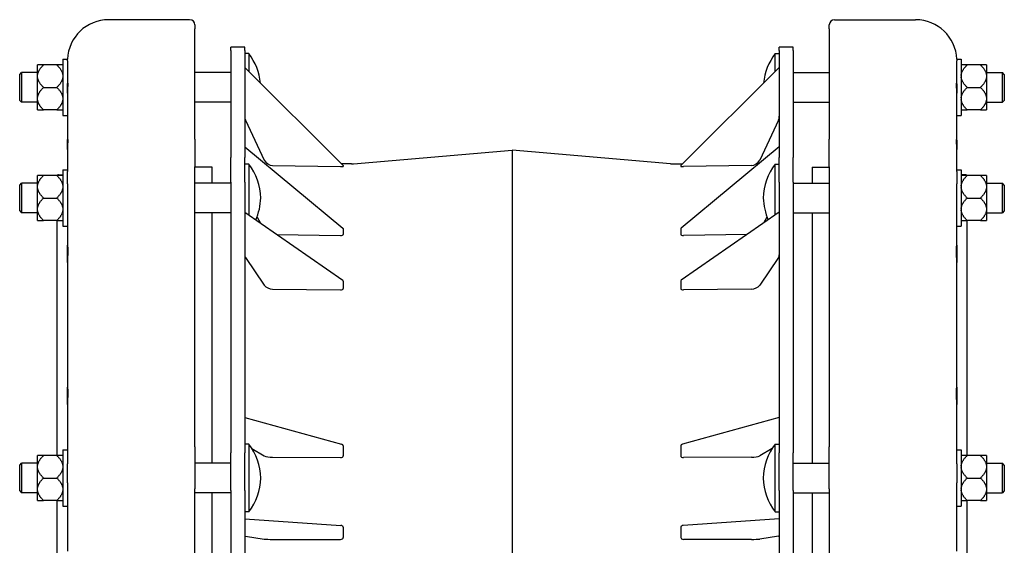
# Model space of a CAD drawing. Header units: millimetres. Extents: x 574 to 5002, y 343 to 1887.
# Tile 9 of 9: x 574 to 1099, y 1606 to 1887. Entities that reach past the tile are written whole.
import ezdxf

# ---------------------------------------------------------------- set-up
doc = ezdxf.new("R2010")
doc.units = ezdxf.units.MM
doc.layers.add('DETAIL', color=2, linetype='Continuous')

msp = doc.modelspace()

# ---------------------------------------------------------------- linework, layer by layer
at = {"layer": 'DETAIL'}
for p, q in [((664.56, 1886.52), (621.38, 1886.52)), ((1008.45, 1886.52), (1051.64, 1886.52)), ((667.36, 1883.72), (667.36, 1881.72)), ((667.36, 1822.76), (667.36, 1881.72)), ((1005.65, 1881.72), (1005.65, 1883.72)), ((1005.65, 1881.72), (1005.65, 1822.76)), ((686.45, 1870.12), (686.45, 1871.93)), ((693.95, 1871.93), (686.45, 1871.93)), ((686.45, 1870.12), (686.45, 1813.15)), ((693.95, 1870.12), (693.95, 1871.93)), ((693.95, 1870.12), (693.95, 1813.15)), ((978.95, 1870.12), (978.95, 1871.93)), ((986.45, 1871.93), (978.95, 1871.93)), ((978.95, 1870.12), (978.95, 1813.15)), ((986.45, 1870.12), (986.45, 1871.93)), ((986.45, 1870.12), (986.45, 1813.15)), ((596.95, 1865.43), (596.95, 1835.43)), ((596.95, 1865.43), (599.39, 1865.43)), ((599.39, 1864.53), (599.39, 1865.43)), ((696.15, 1868.43), (693.95, 1868.43)), ((696.15, 1868.43), (696.15, 1858.83)), ((976.75, 1858.83), (976.75, 1868.43)), ((976.75, 1868.43), (978.95, 1868.43)), ((1073.62, 1865.43), (1073.62, 1864.53)), ((1073.62, 1865.43), (1075.95, 1865.43)), ((1075.95, 1865.43), (1075.95, 1835.43)), ((583.45, 1856.81), (583.45, 1862.43)), ((586.65, 1862.43), (583.45, 1862.43)), ((593.75, 1862.43), (586.65, 1862.43)), ((596.95, 1862.43), (593.75, 1862.43)), ((599.38, 1861.92), (599.38, 1850.99)), ((746.44, 1808.85), (693.95, 1861.02)), ((978.95, 1861.02), (926.45, 1808.85)), ((1073.64, 1850.99), (1073.64, 1861.92)), ((1079.15, 1862.43), (1075.95, 1862.43)), ((1086.25, 1862.43), (1079.15, 1862.43)), ((1089.45, 1862.43), (1086.25, 1862.43)), ((1089.45, 1862.43), (1089.45, 1856.81)), ((573.95, 1857.33), (574.95, 1858.33)), ((573.95, 1843.53), (573.95, 1857.33)), ((574.95, 1858.33), (574.95, 1842.53)), ((583.45, 1858.33), (574.95, 1858.33)), ((583.45, 1856.05), (583.45, 1856.81)), ((583.45, 1844.81), (583.45, 1856.05)), ((686.45, 1858.33), (667.36, 1858.33)), ((986.45, 1858.33), (1005.65, 1858.33)), ((1089.45, 1858.33), (1097.95, 1858.33)), ((1089.45, 1856.81), (1089.45, 1856.05)), ((1089.45, 1856.05), (1089.45, 1844.81)), ((1097.95, 1842.53), (1097.95, 1858.33)), ((1098.95, 1857.33), (1097.95, 1858.33)), ((1098.95, 1857.33), (1098.95, 1843.53)), ((586.65, 1850.43), (593.75, 1850.43)), ((599.38, 1847.33), (599.38, 1850.99)), ((1073.64, 1850.99), (1073.64, 1847.33)), ((1079.15, 1850.43), (1086.25, 1850.43)), ((573.95, 1843.53), (574.95, 1842.53)), ((583.45, 1844.05), (583.45, 1844.81)), ((583.45, 1838.44), (583.45, 1844.05)), ((599.38, 1847.33), (599.38, 1821.06)), ((1073.64, 1821.06), (1073.64, 1847.33)), ((1089.45, 1844.81), (1089.45, 1844.05)), ((1089.45, 1844.05), (1089.45, 1838.44)), ((1098.95, 1843.53), (1097.95, 1842.53)), ((583.45, 1842.53), (574.95, 1842.53)), ((583.45, 1838.44), (586.65, 1838.44)), ((593.75, 1838.44), (586.65, 1838.44)), ((593.75, 1838.44), (596.95, 1838.44)), ((686.45, 1842.53), (667.36, 1842.53)), ((986.45, 1842.53), (1005.65, 1842.53)), ((1075.95, 1838.44), (1079.15, 1838.44)), ((1086.25, 1838.44), (1079.15, 1838.44)), ((1086.25, 1838.44), (1089.45, 1838.44)), ((1089.45, 1842.53), (1097.95, 1842.53)), ((596.95, 1835.43), (599.38, 1835.43)), ((694.42, 1832.9), (704.37, 1811.68)), ((978.48, 1832.9), (968.53, 1811.68)), ((1073.64, 1835.43), (1075.95, 1835.43)), ((667.36, 1822.76), (667.36, 1808.12)), ((1005.65, 1808.12), (1005.65, 1822.76)), ((599.38, 1817.4), (599.38, 1821.06)), ((599.38, 1817.4), (599.38, 1806.47)), ((693.95, 1818.74), (746.31, 1775.37)), ((751.97, 1809.67), (836.45, 1816.96)), ((836.45, 1816.96), (836.45, 1379.9)), ((920.93, 1809.67), (836.45, 1816.96)), ((978.95, 1818.74), (926.59, 1775.37)), ((1073.64, 1821.06), (1073.64, 1817.4)), ((1073.64, 1806.47), (1073.64, 1817.4)), ((686.45, 1799.96), (686.45, 1813.15)), ((693.95, 1799.96), (693.95, 1813.15)), ((978.95, 1799.96), (978.95, 1813.15)), ((986.45, 1799.96), (986.45, 1813.15)), ((596.95, 1806.47), (596.95, 1776.47)), ((596.95, 1806.47), (599.38, 1806.47)), ((667.36, 1658.84), (667.36, 1808.12)), ((676.49, 1807.93), (667.36, 1807.93)), ((676.49, 1799.37), (676.49, 1807.93)), ((696.15, 1809.47), (693.95, 1809.47)), ((696.15, 1809.47), (696.15, 1782.33)), ((708.81, 1808.81), (745.01, 1808.18)), ((750.93, 1809.63), (745.56, 1809.72)), ((746.45, 1808.84), (746.45, 1808.55)), ((746.45, 1808.55), (746.45, 1808.26)), ((921.97, 1809.63), (927.34, 1809.72)), ((926.45, 1808.84), (926.45, 1808.55)), ((926.45, 1808.55), (926.45, 1808.26)), ((964.09, 1808.81), (927.89, 1808.18)), ((976.75, 1782.33), (976.75, 1809.47)), ((976.75, 1809.47), (978.95, 1809.47)), ((996.52, 1807.93), (996.52, 1799.37)), ((996.52, 1807.93), (1005.65, 1807.93)), ((1005.65, 1808.12), (1005.65, 1658.84)), ((1073.64, 1806.47), (1075.95, 1806.47)), ((1075.95, 1806.47), (1075.95, 1776.47)), ((583.45, 1797.85), (583.45, 1803.47)), ((586.65, 1803.47), (583.45, 1803.47)), ((593.75, 1803.47), (586.65, 1803.47)), ((596.95, 1803.47), (593.75, 1803.47)), ((594.73, 1803.87), (596.95, 1804.01)), ((599.39, 1798.97), (599.39, 1805.57)), ((1073.62, 1805.57), (1073.62, 1798.97)), ((1078.29, 1803.87), (1075.95, 1804.01)), ((1079.15, 1803.47), (1075.95, 1803.47)), ((1086.25, 1803.47), (1079.15, 1803.47)), ((1089.45, 1803.47), (1086.25, 1803.47)), ((1089.45, 1803.47), (1089.45, 1797.85)), ((573.95, 1798.37), (574.95, 1799.37)), ((573.95, 1784.57), (573.95, 1798.37)), ((574.95, 1799.37), (574.95, 1783.57)), ((583.45, 1799.37), (574.95, 1799.37)), ((583.45, 1797.09), (583.45, 1797.85)), ((583.45, 1785.86), (583.45, 1797.09)), ((686.45, 1799.37), (667.36, 1799.37)), ((686.45, 1799.96), (686.45, 1655.71)), ((693.95, 1799.96), (693.95, 1655.71)), ((978.95, 1799.96), (978.95, 1655.71)), ((986.45, 1799.96), (986.45, 1655.71)), ((986.45, 1799.37), (1005.65, 1799.37)), ((1089.45, 1799.37), (1097.95, 1799.37)), ((1089.45, 1797.85), (1089.45, 1797.09)), ((1089.45, 1797.09), (1089.45, 1785.86)), ((1097.95, 1783.57), (1097.95, 1799.37)), ((1098.95, 1798.37), (1097.95, 1799.37)), ((1098.95, 1798.37), (1098.95, 1784.57)), ((586.65, 1791.47), (593.75, 1791.47)), ((599.38, 1794.07), (599.38, 1766.41)), ((1073.64, 1766.41), (1073.64, 1794.07)), ((1079.15, 1791.47), (1086.25, 1791.47)), ((583.45, 1785.1), (583.45, 1785.86)), ((583.45, 1779.48), (583.45, 1785.1)), ((1089.45, 1785.86), (1089.45, 1785.1)), ((1089.45, 1785.1), (1089.45, 1779.48)), ((573.95, 1784.57), (574.95, 1783.57)), ((583.45, 1783.57), (574.95, 1783.57)), ((686.45, 1783.57), (667.36, 1783.57)), ((676.49, 1650.09), (676.49, 1783.57)), ((693.95, 1783.85), (746.17, 1747.6)), ((700.49, 1781.33), (702.34, 1778.03)), ((978.95, 1783.85), (926.73, 1747.6)), ((972.41, 1781.33), (970.55, 1778.03)), ((986.45, 1783.57), (1005.65, 1783.57)), ((996.52, 1783.57), (996.52, 1650.09)), ((1089.45, 1783.57), (1097.95, 1783.57)), ((1098.95, 1784.57), (1097.95, 1783.57)), ((583.45, 1779.48), (586.65, 1779.48)), ((593.75, 1779.48), (586.65, 1779.48)), ((593.75, 1779.48), (596.95, 1779.48)), ((593.79, 1779.48), (593.79, 1654.19)), ((596.95, 1776.47), (599.38, 1776.47)), ((746.45, 1775.13), (746.45, 1773.59)), ((926.45, 1775.13), (926.45, 1773.59)), ((1073.64, 1776.47), (1075.95, 1776.47)), ((1075.95, 1779.48), (1079.15, 1779.48)), ((1086.25, 1779.48), (1079.15, 1779.48)), ((1079.22, 1654.19), (1079.22, 1779.48)), ((1086.25, 1779.48), (1089.45, 1779.48)), ((711.02, 1772), (745.01, 1771.51)), ((746.45, 1773.59), (746.45, 1772.05)), ((926.45, 1773.59), (926.45, 1772.05)), ((961.88, 1772), (927.89, 1771.51)), ((599.38, 1757.15), (599.38, 1766.41)), ((1073.64, 1766.41), (1073.64, 1757.15)), ((694.42, 1759.78), (704.37, 1744.96)), ((978.48, 1759.78), (968.53, 1744.96)), ((599.38, 1757.15), (599.38, 1690.61)), ((1073.64, 1690.61), (1073.64, 1757.15)), ((746.45, 1747.17), (746.45, 1745.2)), ((746.45, 1745.2), (746.45, 1743.22)), ((926.45, 1747.17), (926.45, 1745.2)), ((926.45, 1745.2), (926.45, 1743.22)), ((708.81, 1742.96), (745.01, 1742.52)), ((964.09, 1742.96), (927.89, 1742.52)), ((599.38, 1681.35), (599.38, 1690.61)), ((1073.64, 1690.61), (1073.64, 1681.35)), ((599.38, 1681.35), (599.38, 1653.69)), ((1073.64, 1653.69), (1073.64, 1681.35)), ((693.95, 1674.42), (745.55, 1660.21)), ((978.95, 1674.42), (927.35, 1660.21)), ((696.15, 1660.19), (693.95, 1660.19)), ((696.15, 1660.19), (696.15, 1624.19)), ((746.45, 1659.31), (746.45, 1656.67)), ((926.45, 1659.31), (926.45, 1656.67)), ((976.75, 1624.19), (976.75, 1660.19)), ((976.75, 1660.19), (978.95, 1660.19)), ((586.65, 1654.19), (583.45, 1654.19)), ((583.45, 1648.57), (583.45, 1654.19)), ((593.75, 1654.19), (586.65, 1654.19)), ((596.95, 1654.19), (593.75, 1654.19)), ((596.95, 1657.19), (596.95, 1627.19)), ((596.95, 1657.19), (599.38, 1657.19)), ((667.36, 1658.84), (667.36, 1636.41)), ((686.45, 1635.51), (686.45, 1655.71)), ((693.95, 1635.51), (693.95, 1655.71)), ((697.67, 1658), (704.37, 1654.04)), ((746.45, 1656.67), (746.45, 1654.02)), ((926.45, 1656.67), (926.45, 1654.02)), ((975.22, 1658), (968.53, 1654.04)), ((978.95, 1635.51), (978.95, 1655.71)), ((986.45, 1635.51), (986.45, 1655.71)), ((1005.65, 1636.41), (1005.65, 1658.84)), ((1073.64, 1657.19), (1075.95, 1657.19)), ((1075.95, 1657.19), (1075.95, 1627.19)), ((1079.15, 1654.19), (1075.95, 1654.19)), ((1086.25, 1654.19), (1079.15, 1654.19)), ((1089.45, 1654.19), (1086.25, 1654.19)), ((1089.45, 1654.19), (1089.45, 1648.57)), ((573.95, 1649.09), (574.95, 1650.09)), ((573.95, 1635.29), (573.95, 1649.09)), ((574.95, 1650.09), (574.95, 1634.29)), ((583.45, 1650.09), (574.95, 1650.09)), ((583.45, 1647.81), (583.45, 1648.57)), ((599.39, 1639.59), (599.39, 1649.69)), ((686.45, 1650.09), (667.36, 1650.09)), ((708.81, 1653.24), (745.01, 1653.07)), ((964.09, 1653.24), (927.89, 1653.07)), ((986.45, 1650.09), (1005.65, 1650.09)), ((1073.62, 1649.69), (1073.62, 1639.59)), ((1089.45, 1650.09), (1097.95, 1650.09)), ((1089.45, 1648.57), (1089.45, 1647.81)), ((1097.95, 1634.29), (1097.95, 1650.09)), ((1098.95, 1649.09), (1097.95, 1650.09)), ((1098.95, 1649.09), (1098.95, 1635.29)), ((583.45, 1636.57), (583.45, 1647.81)), ((1089.45, 1647.81), (1089.45, 1636.57)), ((586.65, 1642.19), (593.75, 1642.19)), ((1079.15, 1642.19), (1086.25, 1642.19)), ((573.95, 1635.29), (574.95, 1634.29)), ((583.45, 1634.29), (574.95, 1634.29)), ((583.45, 1635.81), (583.45, 1636.57)), ((583.45, 1630.2), (583.45, 1635.81)), ((599.38, 1634.68), (599.38, 1603.22)), ((667.36, 1466.65), (667.36, 1636.41)), ((686.45, 1634.29), (667.36, 1634.29)), ((676.49, 1480.33), (676.49, 1634.29)), ((686.45, 1635.51), (686.45, 1471.47)), ((693.95, 1635.51), (693.95, 1471.47)), ((978.95, 1635.51), (978.95, 1471.47)), ((986.45, 1635.51), (986.45, 1471.47)), ((986.45, 1634.29), (1005.65, 1634.29)), ((996.52, 1634.29), (996.52, 1480.33)), ((1005.65, 1636.41), (1005.65, 1466.65)), ((1073.64, 1603.22), (1073.64, 1634.68)), ((1089.45, 1636.57), (1089.45, 1635.81)), ((1089.45, 1635.81), (1089.45, 1630.2)), ((1089.45, 1634.29), (1097.95, 1634.29)), ((1098.95, 1635.29), (1097.95, 1634.29)), ((583.45, 1630.2), (586.65, 1630.2)), ((593.75, 1630.2), (586.65, 1630.2)), ((593.75, 1630.2), (596.95, 1630.2)), ((593.79, 1630.2), (593.79, 1484.43)), ((1075.95, 1630.2), (1079.15, 1630.2)), ((1086.25, 1630.2), (1079.15, 1630.2)), ((1079.22, 1484.43), (1079.22, 1630.2)), ((1086.25, 1630.2), (1089.45, 1630.2)), ((596.95, 1627.19), (599.38, 1627.19)), ((696.15, 1624.19), (693.95, 1624.19)), ((976.75, 1624.19), (978.95, 1624.19)), ((1073.64, 1627.19), (1075.95, 1627.19)), ((693.95, 1620.48), (745.15, 1616.91)), ((978.95, 1620.48), (927.75, 1616.91)), ((746.45, 1615.91), (746.45, 1613.17)), ((746.45, 1613.17), (746.45, 1610.43)), ((926.45, 1615.91), (926.45, 1613.17)), ((926.45, 1613.17), (926.45, 1610.43)), ((694.42, 1611.16), (704.37, 1609.68)), ((708.81, 1609.47), (745.01, 1609.43)), ((964.09, 1609.47), (927.89, 1609.43)), ((978.48, 1611.16), (968.53, 1609.68))]:
    msp.add_line(p, q, dxfattribs=at)
at = {"layer": 'DETAIL', "flags": 128}
for points in [[(599.39, 1864.53), (599.39, 1864.45), (599.39, 1864.37), (599.39, 1864.29), (599.39, 1864.21), (599.39, 1864.12), (599.39, 1864.03), (599.39, 1863.94), (599.39, 1863.85), (599.39, 1863.75), (599.39, 1863.64), (599.39, 1863.54), (599.39, 1863.43), (599.39, 1863.32), (599.38, 1863.21), (599.38, 1863.09), (599.38, 1862.97), (599.38, 1862.85), (599.38, 1862.72), (599.38, 1862.6), (599.38, 1862.47), (599.38, 1862.33), (599.38, 1862.2), (599.38, 1862.06), (599.38, 1861.92)], [(1073.64, 1861.92), (1073.64, 1862.06), (1073.64, 1862.2), (1073.64, 1862.33), (1073.64, 1862.47), (1073.64, 1862.6), (1073.64, 1862.72), (1073.63, 1862.85), (1073.63, 1862.97), (1073.63, 1863.09), (1073.63, 1863.21), (1073.63, 1863.32), (1073.63, 1863.43), (1073.63, 1863.54), (1073.63, 1863.64), (1073.63, 1863.75), (1073.62, 1863.85), (1073.62, 1863.94), (1073.62, 1864.03), (1073.62, 1864.12), (1073.62, 1864.21), (1073.62, 1864.29), (1073.62, 1864.37), (1073.62, 1864.45), (1073.62, 1864.53)], [(583.45, 1856.81), (583.47, 1857.03), (583.5, 1857.26), (583.54, 1857.48), (583.59, 1857.7), (583.65, 1857.93), (583.72, 1858.15), (583.8, 1858.38), (583.89, 1858.6), (583.98, 1858.83), (584.09, 1859.06), (584.21, 1859.29), (584.33, 1859.52), (584.47, 1859.75), (584.61, 1859.98), (584.77, 1860.21), (584.94, 1860.45), (585.11, 1860.69), (585.3, 1860.93), (585.5, 1861.17), (585.71, 1861.42), (585.92, 1861.66), (586.15, 1861.91), (586.4, 1862.17), (586.65, 1862.43)], [(593.75, 1862.43), (594, 1862.17), (594.24, 1861.91), (594.47, 1861.66), (594.69, 1861.42), (594.9, 1861.17), (595.1, 1860.93), (595.28, 1860.69), (595.46, 1860.45), (595.63, 1860.21), (595.78, 1859.98), (595.93, 1859.75), (596.06, 1859.52), (596.19, 1859.29), (596.31, 1859.06), (596.41, 1858.83), (596.51, 1858.6), (596.6, 1858.38), (596.68, 1858.15), (596.75, 1857.93), (596.81, 1857.7), (596.86, 1857.48), (596.9, 1857.26), (596.93, 1857.03), (596.95, 1856.81)], [(1075.95, 1856.81), (1075.97, 1857.03), (1076, 1857.26), (1076.04, 1857.48), (1076.09, 1857.7), (1076.15, 1857.93), (1076.22, 1858.15), (1076.3, 1858.38), (1076.39, 1858.6), (1076.48, 1858.83), (1076.59, 1859.06), (1076.71, 1859.29), (1076.83, 1859.52), (1076.97, 1859.75), (1077.11, 1859.98), (1077.27, 1860.21), (1077.44, 1860.45), (1077.61, 1860.69), (1077.8, 1860.93), (1078, 1861.17), (1078.21, 1861.42), (1078.42, 1861.66), (1078.65, 1861.91), (1078.9, 1862.17), (1079.15, 1862.43)], [(1086.25, 1862.43), (1086.5, 1862.17), (1086.74, 1861.91), (1086.97, 1861.66), (1087.19, 1861.42), (1087.4, 1861.17), (1087.6, 1860.93), (1087.78, 1860.69), (1087.96, 1860.45), (1088.13, 1860.21), (1088.28, 1859.98), (1088.43, 1859.75), (1088.56, 1859.52), (1088.69, 1859.29), (1088.81, 1859.06), (1088.91, 1858.83), (1089.01, 1858.6), (1089.1, 1858.38), (1089.18, 1858.15), (1089.25, 1857.93), (1089.31, 1857.7), (1089.36, 1857.48), (1089.4, 1857.26), (1089.43, 1857.03), (1089.45, 1856.81)], [(586.65, 1850.43), (586.4, 1850.69), (586.15, 1850.94), (585.92, 1851.19), (585.71, 1851.44), (585.5, 1851.69), (585.3, 1851.93), (585.11, 1852.17), (584.94, 1852.41), (584.77, 1852.64), (584.61, 1852.88), (584.47, 1853.11), (584.33, 1853.34), (584.21, 1853.57), (584.09, 1853.8), (583.98, 1854.03), (583.89, 1854.25), (583.8, 1854.48), (583.72, 1854.7), (583.65, 1854.93), (583.59, 1855.15), (583.54, 1855.38), (583.5, 1855.6), (583.47, 1855.82), (583.45, 1856.05)], [(596.95, 1856.05), (596.93, 1855.82), (596.9, 1855.6), (596.86, 1855.38), (596.81, 1855.15), (596.75, 1854.93), (596.68, 1854.7), (596.6, 1854.48), (596.51, 1854.25), (596.41, 1854.03), (596.31, 1853.8), (596.19, 1853.57), (596.06, 1853.34), (595.93, 1853.11), (595.78, 1852.88), (595.63, 1852.64), (595.46, 1852.41), (595.28, 1852.17), (595.1, 1851.93), (594.9, 1851.69), (594.69, 1851.44), (594.47, 1851.19), (594.24, 1850.94), (594, 1850.69), (593.75, 1850.43)], [(1079.15, 1850.43), (1078.9, 1850.69), (1078.65, 1850.94), (1078.42, 1851.19), (1078.21, 1851.44), (1078, 1851.69), (1077.8, 1851.93), (1077.61, 1852.17), (1077.44, 1852.41), (1077.27, 1852.64), (1077.11, 1852.88), (1076.97, 1853.11), (1076.83, 1853.34), (1076.71, 1853.57), (1076.59, 1853.8), (1076.48, 1854.03), (1076.39, 1854.25), (1076.3, 1854.48), (1076.22, 1854.7), (1076.15, 1854.93), (1076.09, 1855.15), (1076.04, 1855.38), (1076, 1855.6), (1075.97, 1855.82), (1075.95, 1856.05)], [(1089.45, 1856.05), (1089.43, 1855.82), (1089.4, 1855.6), (1089.36, 1855.38), (1089.31, 1855.15), (1089.25, 1854.93), (1089.18, 1854.7), (1089.1, 1854.48), (1089.01, 1854.25), (1088.91, 1854.03), (1088.81, 1853.8), (1088.69, 1853.57), (1088.56, 1853.34), (1088.43, 1853.11), (1088.28, 1852.88), (1088.13, 1852.64), (1087.96, 1852.41), (1087.78, 1852.17), (1087.6, 1851.93), (1087.4, 1851.69), (1087.19, 1851.44), (1086.97, 1851.19), (1086.74, 1850.94), (1086.5, 1850.69), (1086.25, 1850.43)], [(583.45, 1844.81), (583.47, 1845.04), (583.5, 1845.26), (583.54, 1845.49), (583.59, 1845.71), (583.65, 1845.93), (583.72, 1846.16), (583.8, 1846.38), (583.89, 1846.61), (583.98, 1846.84), (584.09, 1847.06), (584.21, 1847.29), (584.33, 1847.52), (584.47, 1847.75), (584.61, 1847.98), (584.77, 1848.22), (584.94, 1848.45), (585.11, 1848.69), (585.3, 1848.93), (585.5, 1849.18), (585.71, 1849.42), (585.92, 1849.67), (586.15, 1849.92), (586.4, 1850.17), (586.65, 1850.43)], [(593.75, 1850.43), (594, 1850.17), (594.24, 1849.92), (594.47, 1849.67), (594.69, 1849.42), (594.9, 1849.18), (595.1, 1848.93), (595.28, 1848.69), (595.46, 1848.45), (595.63, 1848.22), (595.78, 1847.98), (595.93, 1847.75), (596.06, 1847.52), (596.19, 1847.29), (596.31, 1847.06), (596.41, 1846.84), (596.51, 1846.61), (596.6, 1846.38), (596.68, 1846.16), (596.75, 1845.93), (596.81, 1845.71), (596.86, 1845.49), (596.9, 1845.26), (596.93, 1845.04), (596.95, 1844.81)], [(599.38, 1850.99), (599.38, 1851.33), (599.39, 1851.62), (599.41, 1851.88), (599.43, 1852.1), (599.46, 1852.28), (599.49, 1852.42), (599.52, 1852.52), (599.55, 1852.59), (599.57, 1852.6), (599.59, 1852.57), (599.61, 1852.5), (599.62, 1852.39), (599.62, 1852.24), (599.62, 1852.05), (599.61, 1851.82), (599.59, 1851.55), (599.57, 1851.24), (599.55, 1850.9), (599.52, 1850.52), (599.49, 1850.12), (599.46, 1849.69), (599.43, 1849.26), (599.41, 1848.81), (599.39, 1848.34), (599.38, 1847.84), (599.38, 1847.33)], [(1073.64, 1847.33), (1073.63, 1847.84), (1073.62, 1848.34), (1073.6, 1848.81), (1073.58, 1849.26), (1073.55, 1849.69), (1073.52, 1850.12), (1073.5, 1850.52), (1073.47, 1850.9), (1073.44, 1851.24), (1073.42, 1851.55), (1073.41, 1851.82), (1073.4, 1852.05), (1073.39, 1852.24), (1073.4, 1852.39), (1073.41, 1852.5), (1073.42, 1852.57), (1073.44, 1852.6), (1073.47, 1852.59), (1073.5, 1852.52), (1073.52, 1852.42), (1073.55, 1852.28), (1073.58, 1852.1), (1073.6, 1851.88), (1073.62, 1851.62), (1073.63, 1851.33), (1073.64, 1850.99)], [(1075.95, 1844.81), (1075.97, 1845.04), (1076, 1845.26), (1076.04, 1845.49), (1076.09, 1845.71), (1076.15, 1845.93), (1076.22, 1846.16), (1076.3, 1846.38), (1076.39, 1846.61), (1076.48, 1846.84), (1076.59, 1847.06), (1076.71, 1847.29), (1076.83, 1847.52), (1076.97, 1847.75), (1077.11, 1847.98), (1077.27, 1848.22), (1077.44, 1848.45), (1077.61, 1848.69), (1077.8, 1848.93), (1078, 1849.18), (1078.21, 1849.42), (1078.42, 1849.67), (1078.65, 1849.92), (1078.9, 1850.17), (1079.15, 1850.43)], [(1086.25, 1850.43), (1086.5, 1850.17), (1086.74, 1849.92), (1086.97, 1849.67), (1087.19, 1849.42), (1087.4, 1849.18), (1087.6, 1848.93), (1087.78, 1848.69), (1087.96, 1848.45), (1088.13, 1848.22), (1088.28, 1847.98), (1088.43, 1847.75), (1088.56, 1847.52), (1088.69, 1847.29), (1088.81, 1847.06), (1088.91, 1846.84), (1089.01, 1846.61), (1089.1, 1846.38), (1089.18, 1846.16), (1089.25, 1845.93), (1089.31, 1845.71), (1089.36, 1845.49), (1089.4, 1845.26), (1089.43, 1845.04), (1089.45, 1844.81)], [(586.65, 1838.44), (586.4, 1838.69), (586.15, 1838.95), (585.92, 1839.2), (585.71, 1839.45), (585.5, 1839.69), (585.3, 1839.94), (585.11, 1840.18), (584.94, 1840.41), (584.77, 1840.65), (584.61, 1840.88), (584.47, 1841.12), (584.33, 1841.35), (584.21, 1841.58), (584.09, 1841.81), (583.98, 1842.03), (583.89, 1842.26), (583.8, 1842.48), (583.72, 1842.71), (583.65, 1842.93), (583.59, 1843.16), (583.54, 1843.38), (583.5, 1843.61), (583.47, 1843.83), (583.45, 1844.05)], [(596.95, 1844.05), (596.93, 1843.83), (596.9, 1843.61), (596.86, 1843.38), (596.81, 1843.16), (596.75, 1842.93), (596.68, 1842.71), (596.6, 1842.48), (596.51, 1842.26), (596.41, 1842.03), (596.31, 1841.81), (596.19, 1841.58), (596.06, 1841.35), (595.93, 1841.12), (595.78, 1840.88), (595.63, 1840.65), (595.46, 1840.41), (595.28, 1840.18), (595.1, 1839.94), (594.9, 1839.69), (594.69, 1839.45), (594.47, 1839.2), (594.24, 1838.95), (594, 1838.69), (593.75, 1838.44)], [(1079.15, 1838.44), (1078.9, 1838.69), (1078.65, 1838.95), (1078.42, 1839.2), (1078.21, 1839.45), (1078, 1839.69), (1077.8, 1839.94), (1077.61, 1840.18), (1077.44, 1840.41), (1077.27, 1840.65), (1077.11, 1840.88), (1076.97, 1841.12), (1076.83, 1841.35), (1076.71, 1841.58), (1076.59, 1841.81), (1076.48, 1842.03), (1076.39, 1842.26), (1076.3, 1842.48), (1076.22, 1842.71), (1076.15, 1842.93), (1076.09, 1843.16), (1076.04, 1843.38), (1076, 1843.61), (1075.97, 1843.83), (1075.95, 1844.05)], [(1089.45, 1844.05), (1089.43, 1843.83), (1089.4, 1843.61), (1089.36, 1843.38), (1089.31, 1843.16), (1089.25, 1842.93), (1089.18, 1842.71), (1089.1, 1842.48), (1089.01, 1842.26), (1088.91, 1842.03), (1088.81, 1841.81), (1088.69, 1841.58), (1088.56, 1841.35), (1088.43, 1841.12), (1088.28, 1840.88), (1088.13, 1840.65), (1087.96, 1840.41), (1087.78, 1840.18), (1087.6, 1839.94), (1087.4, 1839.69), (1087.19, 1839.45), (1086.97, 1839.2), (1086.74, 1838.95), (1086.5, 1838.69), (1086.25, 1838.44)], [(599.38, 1821.06), (599.38, 1821.39), (599.39, 1821.69), (599.41, 1821.95), (599.43, 1822.16), (599.46, 1822.34), (599.49, 1822.49), (599.52, 1822.59), (599.55, 1822.65), (599.57, 1822.67), (599.59, 1822.64), (599.61, 1822.57), (599.62, 1822.46), (599.62, 1822.31), (599.62, 1822.12), (599.61, 1821.89), (599.59, 1821.62), (599.57, 1821.31), (599.55, 1820.96), (599.52, 1820.59), (599.49, 1820.18), (599.46, 1819.76), (599.43, 1819.33), (599.41, 1818.88), (599.39, 1818.4), (599.38, 1817.91), (599.38, 1817.4)], [(1073.64, 1817.4), (1073.63, 1817.91), (1073.62, 1818.4), (1073.6, 1818.88), (1073.58, 1819.33), (1073.55, 1819.76), (1073.52, 1820.18), (1073.5, 1820.59), (1073.47, 1820.96), (1073.44, 1821.31), (1073.42, 1821.62), (1073.41, 1821.89), (1073.4, 1822.12), (1073.39, 1822.31), (1073.4, 1822.46), (1073.41, 1822.57), (1073.42, 1822.64), (1073.44, 1822.67), (1073.47, 1822.65), (1073.5, 1822.59), (1073.52, 1822.49), (1073.55, 1822.34), (1073.58, 1822.16), (1073.6, 1821.95), (1073.62, 1821.69), (1073.63, 1821.39), (1073.64, 1821.06)], [(599.38, 1806.47), (599.38, 1806.47), (599.38, 1806.47), (599.38, 1806.46), (599.38, 1806.45), (599.38, 1806.43), (599.38, 1806.42), (599.38, 1806.39), (599.38, 1806.37), (599.38, 1806.34), (599.38, 1806.31), (599.39, 1806.28), (599.39, 1806.24), (599.39, 1806.2), (599.39, 1806.16), (599.39, 1806.11), (599.39, 1806.06), (599.39, 1806.01), (599.39, 1805.96), (599.39, 1805.9), (599.39, 1805.84), (599.39, 1805.78), (599.39, 1805.71), (599.39, 1805.64), (599.39, 1805.57)], [(1073.62, 1805.57), (1073.62, 1805.64), (1073.62, 1805.71), (1073.62, 1805.78), (1073.62, 1805.84), (1073.62, 1805.9), (1073.62, 1805.96), (1073.62, 1806.01), (1073.62, 1806.06), (1073.63, 1806.11), (1073.63, 1806.16), (1073.63, 1806.2), (1073.63, 1806.24), (1073.63, 1806.28), (1073.63, 1806.31), (1073.63, 1806.34), (1073.63, 1806.37), (1073.63, 1806.39), (1073.64, 1806.42), (1073.64, 1806.43), (1073.64, 1806.45), (1073.64, 1806.46), (1073.64, 1806.47), (1073.64, 1806.47), (1073.64, 1806.47)], [(583.45, 1797.85), (583.47, 1798.08), (583.5, 1798.3), (583.54, 1798.52), (583.59, 1798.75), (583.65, 1798.97), (583.72, 1799.2), (583.8, 1799.42), (583.89, 1799.65), (583.98, 1799.87), (584.09, 1800.1), (584.21, 1800.33), (584.33, 1800.56), (584.47, 1800.79), (584.61, 1801.02), (584.77, 1801.26), (584.94, 1801.49), (585.11, 1801.73), (585.3, 1801.97), (585.5, 1802.21), (585.71, 1802.46), (585.92, 1802.71), (586.15, 1802.96), (586.4, 1803.21), (586.65, 1803.47)], [(593.75, 1803.47), (594, 1803.21), (594.24, 1802.96), (594.47, 1802.71), (594.69, 1802.46), (594.9, 1802.21), (595.1, 1801.97), (595.28, 1801.73), (595.46, 1801.49), (595.63, 1801.26), (595.78, 1801.02), (595.93, 1800.79), (596.06, 1800.56), (596.19, 1800.33), (596.31, 1800.1), (596.41, 1799.87), (596.51, 1799.65), (596.6, 1799.42), (596.68, 1799.2), (596.75, 1798.97), (596.81, 1798.75), (596.86, 1798.52), (596.9, 1798.3), (596.93, 1798.08), (596.95, 1797.85)], [(1075.95, 1797.85), (1075.97, 1798.08), (1076, 1798.3), (1076.04, 1798.52), (1076.09, 1798.75), (1076.15, 1798.97), (1076.22, 1799.2), (1076.3, 1799.42), (1076.39, 1799.65), (1076.48, 1799.87), (1076.59, 1800.1), (1076.71, 1800.33), (1076.83, 1800.56), (1076.97, 1800.79), (1077.11, 1801.02), (1077.27, 1801.26), (1077.44, 1801.49), (1077.61, 1801.73), (1077.8, 1801.97), (1078, 1802.21), (1078.21, 1802.46), (1078.42, 1802.71), (1078.65, 1802.96), (1078.9, 1803.21), (1079.15, 1803.47)], [(1086.25, 1803.47), (1086.5, 1803.21), (1086.74, 1802.96), (1086.97, 1802.71), (1087.19, 1802.46), (1087.4, 1802.21), (1087.6, 1801.97), (1087.78, 1801.73), (1087.96, 1801.49), (1088.13, 1801.26), (1088.28, 1801.02), (1088.43, 1800.79), (1088.56, 1800.56), (1088.69, 1800.33), (1088.81, 1800.1), (1088.91, 1799.87), (1089.01, 1799.65), (1089.1, 1799.42), (1089.18, 1799.2), (1089.25, 1798.97), (1089.31, 1798.75), (1089.36, 1798.52), (1089.4, 1798.3), (1089.43, 1798.08), (1089.45, 1797.85)], [(586.65, 1791.47), (586.4, 1791.73), (586.15, 1791.99), (585.92, 1792.24), (585.71, 1792.48), (585.5, 1792.73), (585.3, 1792.97), (585.11, 1793.21), (584.94, 1793.45), (584.77, 1793.69), (584.61, 1793.92), (584.47, 1794.15), (584.33, 1794.38), (584.21, 1794.61), (584.09, 1794.84), (583.98, 1795.07), (583.89, 1795.3), (583.8, 1795.52), (583.72, 1795.75), (583.65, 1795.97), (583.59, 1796.2), (583.54, 1796.42), (583.5, 1796.64), (583.47, 1796.87), (583.45, 1797.09)], [(596.95, 1797.09), (596.93, 1796.87), (596.9, 1796.64), (596.86, 1796.42), (596.81, 1796.2), (596.75, 1795.97), (596.68, 1795.75), (596.6, 1795.52), (596.51, 1795.3), (596.41, 1795.07), (596.31, 1794.84), (596.19, 1794.61), (596.06, 1794.38), (595.93, 1794.15), (595.78, 1793.92), (595.63, 1793.69), (595.46, 1793.45), (595.28, 1793.21), (595.1, 1792.97), (594.9, 1792.73), (594.69, 1792.48), (594.47, 1792.24), (594.24, 1791.99), (594, 1791.73), (593.75, 1791.47)], [(599.39, 1798.97), (599.39, 1798.79), (599.39, 1798.6), (599.39, 1798.41), (599.39, 1798.22), (599.39, 1798.03), (599.39, 1797.83), (599.39, 1797.63), (599.39, 1797.44), (599.39, 1797.24), (599.39, 1797.03), (599.39, 1796.83), (599.39, 1796.62), (599.39, 1796.42), (599.38, 1796.21), (599.38, 1796), (599.38, 1795.79), (599.38, 1795.58), (599.38, 1795.37), (599.38, 1795.15), (599.38, 1794.94), (599.38, 1794.72), (599.38, 1794.51), (599.38, 1794.29), (599.38, 1794.07)], [(1073.64, 1794.07), (1073.64, 1794.29), (1073.64, 1794.51), (1073.64, 1794.72), (1073.64, 1794.94), (1073.64, 1795.15), (1073.64, 1795.37), (1073.63, 1795.58), (1073.63, 1795.79), (1073.63, 1796), (1073.63, 1796.21), (1073.63, 1796.42), (1073.63, 1796.62), (1073.63, 1796.83), (1073.63, 1797.03), (1073.63, 1797.24), (1073.62, 1797.44), (1073.62, 1797.63), (1073.62, 1797.83), (1073.62, 1798.03), (1073.62, 1798.22), (1073.62, 1798.41), (1073.62, 1798.6), (1073.62, 1798.79), (1073.62, 1798.97)], [(1079.15, 1791.47), (1078.9, 1791.73), (1078.65, 1791.99), (1078.42, 1792.24), (1078.21, 1792.48), (1078, 1792.73), (1077.8, 1792.97), (1077.61, 1793.21), (1077.44, 1793.45), (1077.27, 1793.69), (1077.11, 1793.92), (1076.97, 1794.15), (1076.83, 1794.38), (1076.71, 1794.61), (1076.59, 1794.84), (1076.48, 1795.07), (1076.39, 1795.3), (1076.3, 1795.52), (1076.22, 1795.75), (1076.15, 1795.97), (1076.09, 1796.2), (1076.04, 1796.42), (1076, 1796.64), (1075.97, 1796.87), (1075.95, 1797.09)], [(1089.45, 1797.09), (1089.43, 1796.87), (1089.4, 1796.64), (1089.36, 1796.42), (1089.31, 1796.2), (1089.25, 1795.97), (1089.18, 1795.75), (1089.1, 1795.52), (1089.01, 1795.3), (1088.91, 1795.07), (1088.81, 1794.84), (1088.69, 1794.61), (1088.56, 1794.38), (1088.43, 1794.15), (1088.28, 1793.92), (1088.13, 1793.69), (1087.96, 1793.45), (1087.78, 1793.21), (1087.6, 1792.97), (1087.4, 1792.73), (1087.19, 1792.48), (1086.97, 1792.24), (1086.74, 1791.99), (1086.5, 1791.73), (1086.25, 1791.47)], [(583.45, 1785.86), (583.47, 1786.08), (583.5, 1786.31), (583.54, 1786.53), (583.59, 1786.75), (583.65, 1786.98), (583.72, 1787.2), (583.8, 1787.43), (583.89, 1787.65), (583.98, 1787.88), (584.09, 1788.11), (584.21, 1788.33), (584.33, 1788.56), (584.47, 1788.79), (584.61, 1789.03), (584.77, 1789.26), (584.94, 1789.5), (585.11, 1789.74), (585.3, 1789.98), (585.5, 1790.22), (585.71, 1790.46), (585.92, 1790.71), (586.15, 1790.96), (586.4, 1791.22), (586.65, 1791.47)], [(593.75, 1791.47), (594, 1791.22), (594.24, 1790.96), (594.47, 1790.71), (594.69, 1790.46), (594.9, 1790.22), (595.1, 1789.98), (595.28, 1789.74), (595.46, 1789.5), (595.63, 1789.26), (595.78, 1789.03), (595.93, 1788.79), (596.06, 1788.56), (596.19, 1788.33), (596.31, 1788.11), (596.41, 1787.88), (596.51, 1787.65), (596.6, 1787.43), (596.68, 1787.2), (596.75, 1786.98), (596.81, 1786.75), (596.86, 1786.53), (596.9, 1786.31), (596.93, 1786.08), (596.95, 1785.86)], [(1075.95, 1785.86), (1075.97, 1786.08), (1076, 1786.31), (1076.04, 1786.53), (1076.09, 1786.75), (1076.15, 1786.98), (1076.22, 1787.2), (1076.3, 1787.43), (1076.39, 1787.65), (1076.48, 1787.88), (1076.59, 1788.11), (1076.71, 1788.33), (1076.83, 1788.56), (1076.97, 1788.79), (1077.11, 1789.03), (1077.27, 1789.26), (1077.44, 1789.5), (1077.61, 1789.74), (1077.8, 1789.98), (1078, 1790.22), (1078.21, 1790.46), (1078.42, 1790.71), (1078.65, 1790.96), (1078.9, 1791.22), (1079.15, 1791.47)], [(1086.25, 1791.47), (1086.5, 1791.22), (1086.74, 1790.96), (1086.97, 1790.71), (1087.19, 1790.46), (1087.4, 1790.22), (1087.6, 1789.98), (1087.78, 1789.74), (1087.96, 1789.5), (1088.13, 1789.26), (1088.28, 1789.03), (1088.43, 1788.79), (1088.56, 1788.56), (1088.69, 1788.33), (1088.81, 1788.11), (1088.91, 1787.88), (1089.01, 1787.65), (1089.1, 1787.43), (1089.18, 1787.2), (1089.25, 1786.98), (1089.31, 1786.75), (1089.36, 1786.53), (1089.4, 1786.31), (1089.43, 1786.08), (1089.45, 1785.86)], [(586.65, 1779.48), (586.4, 1779.74), (586.15, 1779.99), (585.92, 1780.24), (585.71, 1780.49), (585.5, 1780.74), (585.3, 1780.98), (585.11, 1781.22), (584.94, 1781.46), (584.77, 1781.69), (584.61, 1781.93), (584.47, 1782.16), (584.33, 1782.39), (584.21, 1782.62), (584.09, 1782.85), (583.98, 1783.08), (583.89, 1783.3), (583.8, 1783.53), (583.72, 1783.75), (583.65, 1783.98), (583.59, 1784.2), (583.54, 1784.42), (583.5, 1784.65), (583.47, 1784.87), (583.45, 1785.1)], [(596.95, 1785.1), (596.93, 1784.87), (596.9, 1784.65), (596.86, 1784.42), (596.81, 1784.2), (596.75, 1783.98), (596.68, 1783.75), (596.6, 1783.53), (596.51, 1783.3), (596.41, 1783.08), (596.31, 1782.85), (596.19, 1782.62), (596.06, 1782.39), (595.93, 1782.16), (595.78, 1781.93), (595.63, 1781.69), (595.46, 1781.46), (595.28, 1781.22), (595.1, 1780.98), (594.9, 1780.74), (594.69, 1780.49), (594.47, 1780.24), (594.24, 1779.99), (594, 1779.74), (593.75, 1779.48)], [(1079.15, 1779.48), (1078.9, 1779.74), (1078.65, 1779.99), (1078.42, 1780.24), (1078.21, 1780.49), (1078, 1780.74), (1077.8, 1780.98), (1077.61, 1781.22), (1077.44, 1781.46), (1077.27, 1781.69), (1077.11, 1781.93), (1076.97, 1782.16), (1076.83, 1782.39), (1076.71, 1782.62), (1076.59, 1782.85), (1076.48, 1783.08), (1076.39, 1783.3), (1076.3, 1783.53), (1076.22, 1783.75), (1076.15, 1783.98), (1076.09, 1784.2), (1076.04, 1784.42), (1076, 1784.65), (1075.97, 1784.87), (1075.95, 1785.1)], [(1089.45, 1785.1), (1089.43, 1784.87), (1089.4, 1784.65), (1089.36, 1784.42), (1089.31, 1784.2), (1089.25, 1783.98), (1089.18, 1783.75), (1089.1, 1783.53), (1089.01, 1783.3), (1088.91, 1783.08), (1088.81, 1782.85), (1088.69, 1782.62), (1088.56, 1782.39), (1088.43, 1782.16), (1088.28, 1781.93), (1088.13, 1781.69), (1087.96, 1781.46), (1087.78, 1781.22), (1087.6, 1780.98), (1087.4, 1780.74), (1087.19, 1780.49), (1086.97, 1780.24), (1086.74, 1779.99), (1086.5, 1779.74), (1086.25, 1779.48)], [(599.38, 1766.41), (599.38, 1766.41), (599.39, 1766.37), (599.41, 1766.29), (599.43, 1766.17), (599.46, 1766.01), (599.49, 1765.81), (599.52, 1765.57), (599.55, 1765.29), (599.57, 1764.97), (599.59, 1764.61), (599.61, 1764.23), (599.62, 1763.83), (599.62, 1763.41), (599.62, 1762.98), (599.61, 1762.51), (599.59, 1762.02), (599.57, 1761.52), (599.55, 1761.01), (599.52, 1760.49), (599.49, 1759.98), (599.46, 1759.48), (599.43, 1758.99), (599.41, 1758.52), (599.39, 1758.05), (599.38, 1757.59), (599.38, 1757.15)], [(1073.64, 1757.15), (1073.63, 1757.59), (1073.62, 1758.05), (1073.6, 1758.52), (1073.58, 1758.99), (1073.55, 1759.48), (1073.52, 1759.98), (1073.5, 1760.49), (1073.47, 1761.01), (1073.44, 1761.52), (1073.42, 1762.02), (1073.41, 1762.51), (1073.4, 1762.98), (1073.39, 1763.41), (1073.4, 1763.83), (1073.41, 1764.23), (1073.42, 1764.61), (1073.44, 1764.97), (1073.47, 1765.29), (1073.5, 1765.57), (1073.52, 1765.81), (1073.55, 1766.01), (1073.58, 1766.17), (1073.6, 1766.29), (1073.62, 1766.37), (1073.63, 1766.41), (1073.64, 1766.41)], [(599.38, 1690.61), (599.38, 1690.62), (599.39, 1690.58), (599.41, 1690.5), (599.43, 1690.38), (599.46, 1690.22), (599.49, 1690.02), (599.52, 1689.77), (599.55, 1689.49), (599.57, 1689.17), (599.59, 1688.82), (599.61, 1688.44), (599.62, 1688.04), (599.62, 1687.62), (599.62, 1687.18), (599.61, 1686.72), (599.59, 1686.23), (599.57, 1685.73), (599.55, 1685.22), (599.52, 1684.7), (599.49, 1684.19), (599.46, 1683.68), (599.43, 1683.2), (599.41, 1682.73), (599.39, 1682.26), (599.38, 1681.8), (599.38, 1681.35)], [(1073.64, 1681.35), (1073.63, 1681.8), (1073.62, 1682.26), (1073.6, 1682.73), (1073.58, 1683.2), (1073.55, 1683.68), (1073.52, 1684.19), (1073.5, 1684.7), (1073.47, 1685.22), (1073.44, 1685.73), (1073.42, 1686.23), (1073.41, 1686.72), (1073.4, 1687.18), (1073.39, 1687.62), (1073.4, 1688.04), (1073.41, 1688.44), (1073.42, 1688.82), (1073.44, 1689.17), (1073.47, 1689.49), (1073.5, 1689.77), (1073.52, 1690.02), (1073.55, 1690.22), (1073.58, 1690.38), (1073.6, 1690.5), (1073.62, 1690.58), (1073.63, 1690.62), (1073.64, 1690.61)], [(583.45, 1648.57), (583.47, 1648.79), (583.5, 1649.02), (583.54, 1649.24), (583.59, 1649.46), (583.65, 1649.69), (583.72, 1649.91), (583.8, 1650.14), (583.89, 1650.36), (583.98, 1650.59), (584.09, 1650.82), (584.21, 1651.04), (584.33, 1651.27), (584.47, 1651.51), (584.61, 1651.74), (584.77, 1651.97), (584.94, 1652.21), (585.11, 1652.45), (585.3, 1652.69), (585.5, 1652.93), (585.71, 1653.17), (585.92, 1653.42), (586.15, 1653.67), (586.4, 1653.93), (586.65, 1654.19)], [(593.75, 1654.19), (594, 1653.93), (594.24, 1653.67), (594.47, 1653.42), (594.69, 1653.17), (594.9, 1652.93), (595.1, 1652.69), (595.28, 1652.45), (595.46, 1652.21), (595.63, 1651.97), (595.78, 1651.74), (595.93, 1651.51), (596.06, 1651.27), (596.19, 1651.04), (596.31, 1650.82), (596.41, 1650.59), (596.51, 1650.36), (596.6, 1650.14), (596.68, 1649.91), (596.75, 1649.69), (596.81, 1649.46), (596.86, 1649.24), (596.9, 1649.02), (596.93, 1648.79), (596.95, 1648.57)], [(1075.95, 1648.57), (1075.97, 1648.79), (1076, 1649.02), (1076.04, 1649.24), (1076.09, 1649.46), (1076.15, 1649.69), (1076.22, 1649.91), (1076.3, 1650.14), (1076.39, 1650.36), (1076.48, 1650.59), (1076.59, 1650.82), (1076.71, 1651.04), (1076.83, 1651.27), (1076.97, 1651.51), (1077.11, 1651.74), (1077.27, 1651.97), (1077.44, 1652.21), (1077.61, 1652.45), (1077.8, 1652.69), (1078, 1652.93), (1078.21, 1653.17), (1078.42, 1653.42), (1078.65, 1653.67), (1078.9, 1653.93), (1079.15, 1654.19)], [(1086.25, 1654.19), (1086.5, 1653.93), (1086.74, 1653.67), (1086.97, 1653.42), (1087.19, 1653.17), (1087.4, 1652.93), (1087.6, 1652.69), (1087.78, 1652.45), (1087.96, 1652.21), (1088.13, 1651.97), (1088.28, 1651.74), (1088.43, 1651.51), (1088.56, 1651.27), (1088.69, 1651.04), (1088.81, 1650.82), (1088.91, 1650.59), (1089.01, 1650.36), (1089.1, 1650.14), (1089.18, 1649.91), (1089.25, 1649.69), (1089.31, 1649.46), (1089.36, 1649.24), (1089.4, 1649.02), (1089.43, 1648.79), (1089.45, 1648.57)], [(599.38, 1653.69), (599.38, 1653.54), (599.38, 1653.4), (599.38, 1653.25), (599.38, 1653.1), (599.38, 1652.94), (599.38, 1652.79), (599.38, 1652.63), (599.38, 1652.47), (599.38, 1652.31), (599.38, 1652.15), (599.39, 1651.98), (599.39, 1651.82), (599.39, 1651.65), (599.39, 1651.48), (599.39, 1651.3), (599.39, 1651.13), (599.39, 1650.95), (599.39, 1650.78), (599.39, 1650.6), (599.39, 1650.42), (599.39, 1650.24), (599.39, 1650.06), (599.39, 1649.87), (599.39, 1649.69)], [(1073.62, 1649.69), (1073.62, 1649.87), (1073.62, 1650.06), (1073.62, 1650.24), (1073.62, 1650.42), (1073.62, 1650.6), (1073.62, 1650.78), (1073.62, 1650.95), (1073.62, 1651.13), (1073.63, 1651.3), (1073.63, 1651.48), (1073.63, 1651.65), (1073.63, 1651.82), (1073.63, 1651.98), (1073.63, 1652.15), (1073.63, 1652.31), (1073.63, 1652.47), (1073.63, 1652.63), (1073.64, 1652.79), (1073.64, 1652.94), (1073.64, 1653.1), (1073.64, 1653.25), (1073.64, 1653.4), (1073.64, 1653.54), (1073.64, 1653.69)], [(586.65, 1642.19), (586.4, 1642.45), (586.15, 1642.7), (585.92, 1642.95), (585.71, 1643.2), (585.5, 1643.45), (585.3, 1643.69), (585.11, 1643.93), (584.94, 1644.17), (584.77, 1644.4), (584.61, 1644.64), (584.47, 1644.87), (584.33, 1645.1), (584.21, 1645.33), (584.09, 1645.56), (583.98, 1645.79), (583.89, 1646.01), (583.8, 1646.24), (583.72, 1646.46), (583.65, 1646.69), (583.59, 1646.91), (583.54, 1647.14), (583.5, 1647.36), (583.47, 1647.58), (583.45, 1647.81)], [(596.95, 1647.81), (596.93, 1647.58), (596.9, 1647.36), (596.86, 1647.14), (596.81, 1646.91), (596.75, 1646.69), (596.68, 1646.46), (596.6, 1646.24), (596.51, 1646.01), (596.41, 1645.79), (596.31, 1645.56), (596.19, 1645.33), (596.06, 1645.1), (595.93, 1644.87), (595.78, 1644.64), (595.63, 1644.4), (595.46, 1644.17), (595.28, 1643.93), (595.1, 1643.69), (594.9, 1643.45), (594.69, 1643.2), (594.47, 1642.95), (594.24, 1642.7), (594, 1642.45), (593.75, 1642.19)], [(1079.15, 1642.19), (1078.9, 1642.45), (1078.65, 1642.7), (1078.42, 1642.95), (1078.21, 1643.2), (1078, 1643.45), (1077.8, 1643.69), (1077.61, 1643.93), (1077.44, 1644.17), (1077.27, 1644.4), (1077.11, 1644.64), (1076.97, 1644.87), (1076.83, 1645.1), (1076.71, 1645.33), (1076.59, 1645.56), (1076.48, 1645.79), (1076.39, 1646.01), (1076.3, 1646.24), (1076.22, 1646.46), (1076.15, 1646.69), (1076.09, 1646.91), (1076.04, 1647.14), (1076, 1647.36), (1075.97, 1647.58), (1075.95, 1647.81)], [(1089.45, 1647.81), (1089.43, 1647.58), (1089.4, 1647.36), (1089.36, 1647.14), (1089.31, 1646.91), (1089.25, 1646.69), (1089.18, 1646.46), (1089.1, 1646.24), (1089.01, 1646.01), (1088.91, 1645.79), (1088.81, 1645.56), (1088.69, 1645.33), (1088.56, 1645.1), (1088.43, 1644.87), (1088.28, 1644.64), (1088.13, 1644.4), (1087.96, 1644.17), (1087.78, 1643.93), (1087.6, 1643.69), (1087.4, 1643.45), (1087.19, 1643.2), (1086.97, 1642.95), (1086.74, 1642.7), (1086.5, 1642.45), (1086.25, 1642.19)], [(583.45, 1636.57), (583.47, 1636.8), (583.5, 1637.02), (583.54, 1637.25), (583.59, 1637.47), (583.65, 1637.69), (583.72, 1637.92), (583.8, 1638.14), (583.89, 1638.37), (583.98, 1638.59), (584.09, 1638.82), (584.21, 1639.05), (584.33, 1639.28), (584.47, 1639.51), (584.61, 1639.74), (584.77, 1639.98), (584.94, 1640.21), (585.11, 1640.45), (585.3, 1640.69), (585.5, 1640.94), (585.71, 1641.18), (585.92, 1641.43), (586.15, 1641.68), (586.4, 1641.93), (586.65, 1642.19)], [(593.75, 1642.19), (594, 1641.93), (594.24, 1641.68), (594.47, 1641.43), (594.69, 1641.18), (594.9, 1640.94), (595.1, 1640.69), (595.28, 1640.45), (595.46, 1640.21), (595.63, 1639.98), (595.78, 1639.74), (595.93, 1639.51), (596.06, 1639.28), (596.19, 1639.05), (596.31, 1638.82), (596.41, 1638.59), (596.51, 1638.37), (596.6, 1638.14), (596.68, 1637.92), (596.75, 1637.69), (596.81, 1637.47), (596.86, 1637.25), (596.9, 1637.02), (596.93, 1636.8), (596.95, 1636.57)], [(599.39, 1639.59), (599.39, 1639.38), (599.39, 1639.17), (599.39, 1638.96), (599.39, 1638.75), (599.39, 1638.54), (599.39, 1638.33), (599.39, 1638.12), (599.39, 1637.91), (599.39, 1637.7), (599.39, 1637.49), (599.39, 1637.29), (599.39, 1637.08), (599.39, 1636.88), (599.38, 1636.67), (599.38, 1636.47), (599.38, 1636.26), (599.38, 1636.06), (599.38, 1635.86), (599.38, 1635.66), (599.38, 1635.46), (599.38, 1635.27), (599.38, 1635.07), (599.38, 1634.88), (599.38, 1634.68)], [(1073.64, 1634.68), (1073.64, 1634.88), (1073.64, 1635.07), (1073.64, 1635.27), (1073.64, 1635.46), (1073.64, 1635.66), (1073.64, 1635.86), (1073.63, 1636.06), (1073.63, 1636.26), (1073.63, 1636.47), (1073.63, 1636.67), (1073.63, 1636.87), (1073.63, 1637.08), (1073.63, 1637.29), (1073.63, 1637.49), (1073.63, 1637.7), (1073.62, 1637.91), (1073.62, 1638.12), (1073.62, 1638.33), (1073.62, 1638.54), (1073.62, 1638.75), (1073.62, 1638.96), (1073.62, 1639.17), (1073.62, 1639.38), (1073.62, 1639.59)], [(1075.95, 1636.57), (1075.97, 1636.8), (1076, 1637.02), (1076.04, 1637.25), (1076.09, 1637.47), (1076.15, 1637.69), (1076.22, 1637.92), (1076.3, 1638.14), (1076.39, 1638.37), (1076.48, 1638.59), (1076.59, 1638.82), (1076.71, 1639.05), (1076.83, 1639.28), (1076.97, 1639.51), (1077.11, 1639.74), (1077.27, 1639.98), (1077.44, 1640.21), (1077.61, 1640.45), (1077.8, 1640.69), (1078, 1640.94), (1078.21, 1641.18), (1078.42, 1641.43), (1078.65, 1641.68), (1078.9, 1641.93), (1079.15, 1642.19)], [(1086.25, 1642.19), (1086.5, 1641.93), (1086.74, 1641.68), (1086.97, 1641.43), (1087.19, 1641.18), (1087.4, 1640.94), (1087.6, 1640.69), (1087.78, 1640.45), (1087.96, 1640.21), (1088.13, 1639.98), (1088.28, 1639.74), (1088.43, 1639.51), (1088.56, 1639.28), (1088.69, 1639.05), (1088.81, 1638.82), (1088.91, 1638.59), (1089.01, 1638.37), (1089.1, 1638.14), (1089.18, 1637.92), (1089.25, 1637.69), (1089.31, 1637.47), (1089.36, 1637.25), (1089.4, 1637.02), (1089.43, 1636.8), (1089.45, 1636.57)], [(586.65, 1630.2), (586.4, 1630.45), (586.15, 1630.71), (585.92, 1630.96), (585.71, 1631.21), (585.5, 1631.45), (585.3, 1631.69), (585.11, 1631.93), (584.94, 1632.17), (584.77, 1632.41), (584.61, 1632.64), (584.47, 1632.88), (584.33, 1633.11), (584.21, 1633.34), (584.09, 1633.56), (583.98, 1633.79), (583.89, 1634.02), (583.8, 1634.24), (583.72, 1634.47), (583.65, 1634.69), (583.59, 1634.92), (583.54, 1635.14), (583.5, 1635.36), (583.47, 1635.59), (583.45, 1635.81)], [(596.95, 1635.81), (596.93, 1635.59), (596.9, 1635.36), (596.86, 1635.14), (596.81, 1634.92), (596.75, 1634.69), (596.68, 1634.47), (596.6, 1634.24), (596.51, 1634.02), (596.41, 1633.79), (596.31, 1633.56), (596.19, 1633.34), (596.06, 1633.11), (595.93, 1632.88), (595.78, 1632.64), (595.63, 1632.41), (595.46, 1632.17), (595.28, 1631.93), (595.1, 1631.69), (594.9, 1631.45), (594.69, 1631.21), (594.47, 1630.96), (594.24, 1630.71), (594, 1630.45), (593.75, 1630.2)], [(1079.15, 1630.2), (1078.9, 1630.45), (1078.65, 1630.71), (1078.42, 1630.96), (1078.21, 1631.21), (1078, 1631.45), (1077.8, 1631.69), (1077.61, 1631.93), (1077.44, 1632.17), (1077.27, 1632.41), (1077.11, 1632.64), (1076.97, 1632.88), (1076.83, 1633.11), (1076.71, 1633.34), (1076.59, 1633.56), (1076.48, 1633.79), (1076.39, 1634.02), (1076.3, 1634.24), (1076.22, 1634.47), (1076.15, 1634.69), (1076.09, 1634.92), (1076.04, 1635.14), (1076, 1635.36), (1075.97, 1635.59), (1075.95, 1635.81)], [(1089.45, 1635.81), (1089.43, 1635.59), (1089.4, 1635.36), (1089.36, 1635.14), (1089.31, 1634.92), (1089.25, 1634.69), (1089.18, 1634.47), (1089.1, 1634.24), (1089.01, 1634.02), (1088.91, 1633.79), (1088.81, 1633.56), (1088.69, 1633.34), (1088.56, 1633.11), (1088.43, 1632.88), (1088.28, 1632.64), (1088.13, 1632.41), (1087.96, 1632.17), (1087.78, 1631.93), (1087.6, 1631.69), (1087.4, 1631.45), (1087.19, 1631.21), (1086.97, 1630.96), (1086.74, 1630.71), (1086.5, 1630.45), (1086.25, 1630.2)]]:
    msp.add_lwpolyline(points, dxfattribs=at)
at = {"layer": 'DETAIL'}
for centre, radius, start, end in [((621.38, 1864.52), 22, 90, 177.637), ((664.56, 1883.72), 2.8, 0, 90), ((1008.45, 1883.72), 2.8, 90, 180), ((1051.64, 1864.52), 22, 2.363, 90), ((671.58, 1849.73), 30.88, 5.5272, 37.2784), ((1001.32, 1849.73), 30.88, 142.7216, 174.4728), ((671.58, 1790.77), 30.88, 1.3017, 37.2784), ((751.11, 1819.63), 10, 269, 274.934), ((921.79, 1819.63), 10, 265.066, 271), ((1001.32, 1790.77), 30.88, 142.7216, 178.6983), ((594.79, 1802.87), 1, 93.5963, 143.2006), ((1078.22, 1802.87), 1, 36.7994, 86.4037), ((671.58, 1792.18), 30.88, 336.2836, 358.6983), ((1001.32, 1792.18), 30.88, 181.3017, 203.7164), ((671.58, 1641.49), 30.88, 1.3017, 37.2784), ((1001.32, 1641.49), 30.88, 142.7216, 178.6983), ((671.58, 1642.89), 30.88, 322.7216, 358.6983), ((1001.32, 1642.89), 30.88, 181.3017, 217.2784)]:
    msp.add_arc(centre, radius, start, end, dxfattribs=at)
for centre, major_axis, ratio, start_param, end_param in [((698.95, 1835.01), (-5, 0), 0.994522, 0, 0.436332), ((973.95, 1835.01), (5, 0), 0.994522, 5.846853, 6.283185), ((708.9, 1813.78), (5, 0), 0.994522, 3.577925, 4.694936), ((964, 1813.78), (-5, 0), 0.994522, 1.58825, 2.70526), ((745.01, 1808.29), (1.44, -0.03), 0.072573, 4.713655, 6.284452), ((745.01, 1808.86), (1.44, -0.03), 0.072573, 0.001266, 0.075477), ((927.89, 1808.86), (-1.44, -0.03), 0.072573, 6.207708, 6.281919), ((927.89, 1808.29), (-1.44, -0.03), 0.072573, 6.281919, 7.852715), ((745.01, 1775.15), (1.44, -0.02), 0.388262, 0.006616, 0.451798), ((927.89, 1775.15), (-1.44, -0.02), 0.388262, 5.831388, 6.276569), ((745.01, 1772.07), (1.44, -0.02), 0.388262, 4.719005, 6.289801), ((927.89, 1772.07), (-1.44, -0.02), 0.388262, 6.276569, 7.847366), ((698.95, 1761.25), (-5, 0), 0.694658, 0, 0.436332), ((973.95, 1761.25), (5, 0), 0.694658, 5.846853, 6.277283), ((708.9, 1746.43), (5, 0), 0.694658, 3.577925, 4.694936), ((745.01, 1743.24), (1.44, -0.02), 0.499482, 4.720459, 6.291255), ((745.01, 1747.19), (1.44, -0.02), 0.499482, 0.00807, 0.640278), ((927.89, 1747.19), (-1.44, -0.02), 0.499482, 5.642908, 6.275115), ((927.89, 1743.24), (-1.44, -0.02), 0.499482, 6.275115, 7.845912), ((964, 1746.43), (-5, 0), 0.694658, 1.58825, 2.70526), ((698.95, 1660.5), (-5, 0), 0.275637, 0, 0.228637), ((745.01, 1659.32), (1.44, -0.01), 0.667566, 0.005794, 1.191464), ((927.89, 1659.32), (-1.44, -0.01), 0.667566, 5.091721, 6.277391), ((973.95, 1660.5), (5, 0), 0.275637, 6.054548, 6.277283), ((708.9, 1654.62), (5, 0), 0.275637, 3.577925, 4.694936), ((745.01, 1654.03), (1.44, -0.01), 0.667566, 4.718183, 6.288979), ((927.89, 1654.03), (-1.44, -0.01), 0.667566, 6.277391, 7.848188), ((964, 1654.62), (-5, 0), 0.275637, 1.58825, 2.70526), ((745.01, 1615.91), (1.44, 0), 0.692804, 0.001622, 1.473884), ((927.89, 1615.91), (-1.44, 0), 0.692804, 4.809302, 6.281563), ((698.95, 1611.31), (-5, 0), 0.069756, 0, 0.436332), ((708.9, 1609.82), (5, 0), 0.069756, 3.577925, 4.694936), ((745.01, 1610.43), (1.44, 0), 0.692804, 4.714011, 6.284807), ((927.89, 1610.43), (-1.44, 0), 0.692804, 6.281563, 7.852359), ((964, 1609.82), (-5, 0), 0.069756, 1.58825, 2.70526), ((973.95, 1611.31), (5, 0), 0.069756, 5.846853, 6.277283)]:
    msp.add_ellipse(centre, major_axis=major_axis, ratio=ratio, start_param=start_param, end_param=end_param, dxfattribs=at)

doc.saveas('drawing.dxf')
